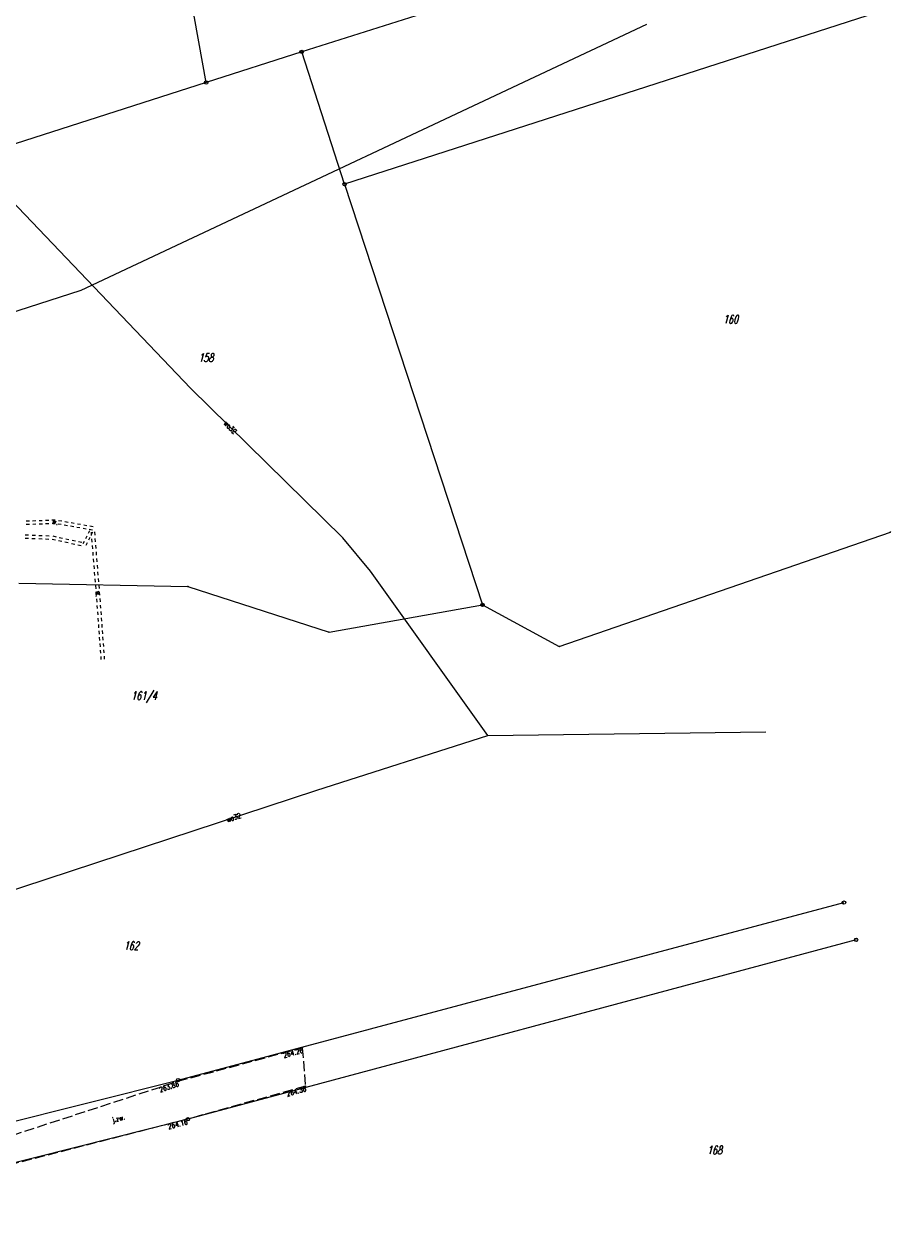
# Model space of a CAD drawing. Header units: metres. Extents: x 8389512 to 8390482, y 5507926 to 5510333.
# Tile 26 of 49: x 8390319 to 8390450, y 5508381 to 5508561. Entities that reach past the tile are written whole.
import ezdxf
from ezdxf.enums import TextEntityAlignment as Align

# ---------------------------------------------------------------- set-up
doc = ezdxf.new("R2010")
doc.units = ezdxf.units.M
doc.header["$MEASUREMENT"] = 0
for name, pattern in [('1', [0]), ('2_OTKJ', [2, 1.5, -0.5]), ('2_OTWP', [0]), ('4_SUWP', [0])]:
    doc.linetypes.add(name, pattern=pattern)
doc.layers.get('0').update_dxf_attribs({"color": 252, "linetype": 'CONTINUOUS', "lineweight": 100})
for name, color, linetype, lineweight in [('Dzialki', 252, '1', 18), ('Numery_dzialek', 252, 'CONTINUOUS', 13), ('OTK_E_T_0', 252, 'CONTINUOUS', 0), ('OTK_L_0', 252, '2_OTKJ', 18), ('OTR_T_0', 252, 'CONTINUOUS', 18), ('OTW_E_T_2', 252, 'CONTINUOUS', 0), ('OTW_L_3', 252, 'CONTINUOUS', 18), ('Punkty', 252, 'CONTINUOUS', 9), ('SUWP_E_T_0', 5, 'CONTINUOUS', 0), ('SUWP_L_0', 5, '4_SUWP', 18)]:
    doc.layers.add(name, color=color, linetype=linetype, lineweight=lineweight)
doc.styles.get("Standard").update_dxf_attribs({"font": 'Simplex.SHX', "width": 0.75})

# ---------------------------------------------------------------- blocks, each defined once
blk = doc.blocks.new('GRT')
at = {"linetype": 'Continuous'}
blk.add_circle((0, 0), 0.25, dxfattribs=at)
blk = doc.blocks.new('GRO')
at = {"linetype": 'Continuous'}
blk.add_circle((0, 0), 0.045, dxfattribs=at)
blk = doc.blocks.new('2_OTRS')
at = {"linetype": 'Continuous'}
blk.add_circle((0, 0), 0.045, dxfattribs=at)

msp = doc.modelspace()

# ---------------------------------------------------------------- linework, layer by layer
at = {"layer": 'Dzialki'}
for p, q in [((8390346.31, 5508551.92), (8390332.8, 5508626.34)), ((8390449.81, 5508563.38), (8390367.03, 5508536.71)), ((8390378.62, 5508562.2), (8390360.6, 5508556.49)), ((8390360.6, 5508556.49), (8390346.31, 5508551.92)), ((8390367.03, 5508536.71), (8390360.6, 5508556.49)), ((8390346.31, 5508551.92), (8390308.33, 5508539.76)), ((8390367.03, 5508536.71), (8390387.66, 5508473.8)), ((8390399.15, 5508467.58), (8390448.68, 5508484.7)), ((8390318.28, 5508477.03), (8390343.58, 5508476.55)), ((8390343.58, 5508476.55), (8390364.69, 5508469.73)), ((8390364.69, 5508469.73), (8390387.66, 5508473.8)), ((8390387.66, 5508473.8), (8390399.15, 5508467.58)), ((8390342.12, 5508402.74), (8390441.74, 5508429.29)), ((8390443.55, 5508423.71), (8390343.58, 5508396.87)), ((8390276.6, 5508386.23), (8390342.12, 5508402.74)), ((8390343.58, 5508396.87), (8390278.9, 5508380.63))]:
    msp.add_line(p, q, dxfattribs=at)
at = {"layer": 'OTK_L_0', "linetype": '2_OTKJ'}
for p, q in [((8390342.08, 5508402.56), (8390360.69, 5508407.58)), ((8390360.69, 5508407.58), (8390361.16, 5508401.82)), ((8390311.56, 5508392.61), (8390342.08, 5508402.56)), ((8390361.16, 5508401.82), (8390343.43, 5508396.87)), ((8390343.43, 5508396.87), (8390312.14, 5508388.83))]:
    msp.add_line(p, q, dxfattribs=at)
at = {"layer": 'OTW_L_3', "linetype": '2_OTWP'}
for p, q in [((8390319.86, 5508486.32), (8390319.38, 5508486.3)), ((8390319.88, 5508485.82), (8390319.4, 5508485.8)), ((8390320.83, 5508486.35), (8390320.34, 5508486.34)), ((8390320.85, 5508485.85), (8390320.36, 5508485.84)), ((8390321.79, 5508486.39), (8390321.31, 5508486.37)), ((8390321.81, 5508485.89), (8390321.33, 5508485.87)), ((8390322.76, 5508486.43), (8390322.27, 5508486.41)), ((8390322.78, 5508485.93), (8390322.29, 5508485.91)), ((8390323.72, 5508486.47), (8390323.24, 5508486.45)), ((8390323.74, 5508485.97), (8390323.26, 5508485.95)), ((8390324.62, 5508485.8), (8390324.15, 5508485.89)), ((8390324.71, 5508486.3), (8390324.24, 5508486.38)), ((8390325.56, 5508485.64), (8390325.09, 5508485.72)), ((8390325.65, 5508486.13), (8390325.18, 5508486.21)), ((8390326.49, 5508485.47), (8390326.03, 5508485.55)), ((8390326.58, 5508485.96), (8390326.11, 5508486.05)), ((8390327.43, 5508485.3), (8390326.96, 5508485.39)), ((8390327.52, 5508485.8), (8390327.05, 5508485.88)), ((8390328.37, 5508485.14), (8390327.9, 5508485.22)), ((8390328.45, 5508485.63), (8390327.99, 5508485.71)), ((8390329.3, 5508484.97), (8390328.83, 5508485.05)), ((8390329.39, 5508485.46), (8390328.92, 5508485.55)), ((8390319.21, 5508483.8), (8390319.73, 5508483.78)), ((8390319.24, 5508484.3), (8390319.75, 5508484.28)), ((8390320.24, 5508483.75), (8390320.75, 5508483.73)), ((8390320.26, 5508484.25), (8390320.77, 5508484.23)), ((8390321.26, 5508483.71), (8390321.77, 5508483.68)), ((8390321.28, 5508484.2), (8390321.79, 5508484.18)), ((8390322.28, 5508483.66), (8390322.79, 5508483.63)), ((8390322.31, 5508484.16), (8390322.82, 5508484.13)), ((8390323.27, 5508483.62), (8390323.75, 5508483.51)), ((8390323.37, 5508484.11), (8390323.85, 5508484)), ((8390324.23, 5508483.41), (8390324.71, 5508483.31)), ((8390324.33, 5508483.9), (8390324.81, 5508483.8)), ((8390325.19, 5508483.21), (8390325.67, 5508483.11)), ((8390325.3, 5508483.7), (8390325.78, 5508483.6)), ((8390326.26, 5508483.49), (8390326.74, 5508483.39)), ((8390327.22, 5508483.29), (8390327.7, 5508483.19)), ((8390327.91, 5508482.96), (8390328.11, 5508483.35)), ((8390328.31, 5508483.75), (8390328.52, 5508484.14)), ((8390328.72, 5508484.54), (8390328.92, 5508484.93)), ((8390328.76, 5508483.52), (8390328.96, 5508483.92)), ((8390329.18, 5508484.2), (8390329.14, 5508484.7)), ((8390329.16, 5508484.31), (8390329.37, 5508484.71)), ((8390329.26, 5508483.2), (8390329.22, 5508483.7)), ((8390329.68, 5508484.24), (8390329.64, 5508484.74)), ((8390329.76, 5508483.24), (8390329.72, 5508483.74)), ((8390326.15, 5508483), (8390326.64, 5508482.9)), ((8390327.12, 5508482.8), (8390327.6, 5508482.7)), ((8390328.35, 5508482.73), (8390328.56, 5508483.12)), ((8390329.34, 5508482.2), (8390329.3, 5508482.7)), ((8390329.42, 5508481.2), (8390329.38, 5508481.7)), ((8390329.84, 5508482.24), (8390329.8, 5508482.74)), ((8390329.92, 5508481.24), (8390329.88, 5508481.74)), ((8390329.5, 5508480.2), (8390329.46, 5508480.7)), ((8390329.58, 5508479.2), (8390329.54, 5508479.7)), ((8390330, 5508480.24), (8390329.96, 5508480.74)), ((8390330.08, 5508479.24), (8390330.04, 5508479.74)), ((8390329.66, 5508478.2), (8390329.62, 5508478.7)), ((8390330.16, 5508478.24), (8390330.12, 5508478.74)), ((8390329.75, 5508477.2), (8390329.71, 5508477.7)), ((8390329.83, 5508476.2), (8390329.79, 5508476.7)), ((8390330.24, 5508477.24), (8390330.2, 5508477.74)), ((8390330.33, 5508476.24), (8390330.28, 5508476.74)), ((8390329.91, 5508475.2), (8390329.87, 5508475.7)), ((8390329.99, 5508474.2), (8390329.95, 5508474.7)), ((8390330.41, 5508475.24), (8390330.37, 5508475.74)), ((8390330.49, 5508474.24), (8390330.45, 5508474.74)), ((8390330.06, 5508473.25), (8390330.02, 5508473.73)), ((8390330.13, 5508472.3), (8390330.09, 5508472.77)), ((8390330.56, 5508473.29), (8390330.52, 5508473.76)), ((8390330.63, 5508472.33), (8390330.59, 5508472.81)), ((8390330.2, 5508471.34), (8390330.16, 5508471.82)), ((8390330.27, 5508470.39), (8390330.23, 5508470.87)), ((8390330.7, 5508471.38), (8390330.66, 5508471.86)), ((8390330.77, 5508470.43), (8390330.73, 5508470.9)), ((8390330.34, 5508469.44), (8390330.3, 5508469.91)), ((8390330.41, 5508468.48), (8390330.37, 5508468.96)), ((8390330.84, 5508469.47), (8390330.8, 5508469.95)), ((8390330.91, 5508468.52), (8390330.87, 5508469)), ((8390330.48, 5508467.53), (8390330.44, 5508468.01)), ((8390330.55, 5508466.58), (8390330.51, 5508467.05)), ((8390330.98, 5508467.57), (8390330.94, 5508468.04)), ((8390331.04, 5508466.61), (8390331.01, 5508467.09)), ((8390330.62, 5508465.62), (8390330.58, 5508466.1)), ((8390331.11, 5508465.66), (8390331.08, 5508466.14))]:
    msp.add_line(p, q, dxfattribs=at)
at = {"layer": 'SUWP_L_0', "linetype": '4_SUWP'}
for p, q in [((8390327.59, 5508520.85), (8390412.23, 5508560.63)), ((8390343.99, 5508506.19), (8390298.46, 5508553.88)), ((8390302.32, 5508512.71), (8390327.59, 5508520.85)), ((8390366.76, 5508483.82), (8390343.99, 5508506.19)), ((8390370.89, 5508478.84), (8390366.76, 5508483.82)), ((8390388.44, 5508454.25), (8390370.89, 5508478.84)), ((8390388.44, 5508454.25), (8390430.04, 5508454.82)), ((8390362.88, 5508446.09), (8390388.44, 5508454.25)), ((8390313.68, 5508429.95), (8390362.88, 5508446.09))]:
    msp.add_line(p, q, dxfattribs=at)

# ---------------------------------------------------------------- block references
at = {"layer": 'OTR_T_0'}
for p in [(8390360.69, 5508407.58), (8390342.08, 5508402.56), (8390361.16, 5508401.82), (8390343.43, 5508396.87)]:
    msp.add_blockref('2_OTRS', p, dxfattribs=at)
at = {"layer": 'Punkty'}
for name, p in [('GRT', (8390360.6, 5508556.49)), ('GRT', (8390346.31, 5508551.92)), ('GRT', (8390367.03, 5508536.71)), ('GRO', (8390448.68, 5508484.7)), ('GRO', (8390343.58, 5508476.55)), ('GRT', (8390387.66, 5508473.8)), ('GRO', (8390364.69, 5508469.73)), ('GRO', (8390399.15, 5508467.58)), ('GRT', (8390441.74, 5508429.29)), ('GRT', (8390443.55, 5508423.71)), ('GRT', (8390342.12, 5508402.74)), ('GRT', (8390343.58, 5508396.87))]:
    msp.add_blockref(name, p, dxfattribs=at)

# ---------------------------------------------------------------- texts
at = {"layer": 'Numery_dzialek', "oblique": 15, "width": 0.7}
for s, p in [('160', (8390424.77, 5508516.51)), ('158', (8390346.27, 5508510.78)), ('162', (8390335.1, 5508422.82)), ('168', (8390422.37, 5508392.27))]:
    msp.add_text(s, height=1.25, dxfattribs=at).set_placement(p, align=Align.MIDDLE)
msp.add_text('161/4', height=1.25, dxfattribs=at).set_placement((8390335.1, 5508460.83), align=Align.TOP_LEFT)
at = {"layer": 'OTK_E_T_0', "lineweight": 9, "width": 0.7}
msp.add_text('j.zw.', height=0.75, rotation=14.3354, dxfattribs=at).set_placement((8390333.21, 5508396.89), align=Align.MIDDLE)
at = {"layer": 'OTR_T_0', "lineweight": 9, "width": 0.7}
for s, rotation, p in [('264.26', 375.0917, (8390360.69, 5508407.58)), ('263.86', 378.0612, (8390342.08, 5508402.56)), ('264.36', 375.6119, (8390361.16, 5508401.82)), ('264.16', 374.4083, (8390343.43, 5508396.87))]:
    msp.add_text(s, height=0.75, rotation=rotation, dxfattribs=at).set_placement(p, align=Align.TOP_RIGHT)
at = {"layer": 'OTW_E_T_2', "lineweight": 9, "width": 0.7}
for rotation, p in [(349.908, (8390323.73, 5508486.22)), (274.6421, (8390330.14, 5508475.43))]:
    msp.add_text('w.', height=0.75, rotation=rotation, dxfattribs=at).set_placement(p, align=Align.MIDDLE)
at = {"layer": 'SUWP_E_T_0', "lineweight": 9, "width": 0.7}
for rotation, p in [(315.5103, (8390349.92, 5508500.36)), (18.1599, (8390350.43, 5508442))]:
    msp.add_text('wo32', height=0.75, rotation=rotation, dxfattribs=at).set_placement(p, align=Align.MIDDLE)

doc.saveas('drawing.dxf')
